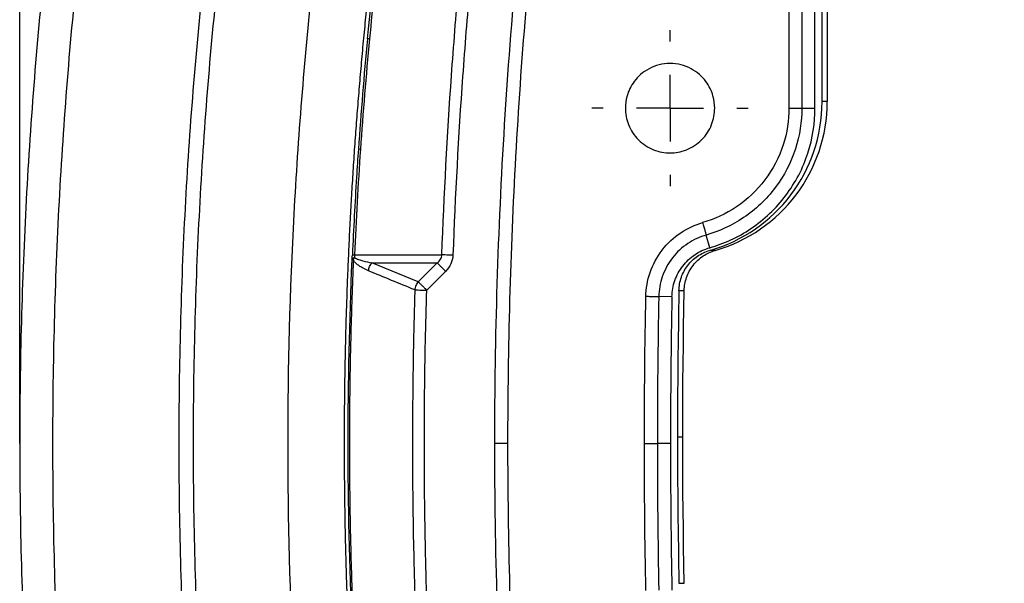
# Model space of a CAD drawing. Header units: millimetres. Extents: x 16 to 683, y 16 to 524.
# Tile 21 of 40: x 329 to 404, y 215 to 258. Entities that reach past the tile are written whole.
import ezdxf

# ---------------------------------------------------------------- set-up
doc = ezdxf.new("R2010")
doc.units = ezdxf.units.MM
doc.header["$LTSCALE"] = 2.5
doc.linetypes.add('CENTERX2', pattern=[20.32, 12.7, -2.54, 2.54, -2.54])
doc.layers.add('CENTER', color=40, linetype='CENTERX2')
doc.layers.add('DIMENSIONS', color=140, linetype='Continuous', lineweight=25)
doc.styles.add('SLDTEXTSTYLE0', font='TXT', dxfattribs={"width": 0.7})
doc.dimstyles.new('SLDDIMSTYLE0', dxfattribs={"dimtxt": 5.39502, "dimasz": 8.255, "dimexe": 0, "dimexo": 0.0625, "dimgap": 1.348755, "dimtad": 0, "dimtih": 1, "dimtoh": 1, "dimrnd": 1e-09, "dimzin": 4, "dimdsep": 46, "dimtxsty": 'SLDTEXTSTYLE0', "dimsah": 1, "dimcen": 0.09, "dimadec": 0, "dimazin": 1, "dimtfac": 1, "dimtofl": 0, "dimtmove": 0, "dimatfit": 3, "dimfxl": 0, "dimfrac": 2, "dimtolj": 1, "dimtzin": 12, "dimarcsym": 0})

# ---------------------------------------------------------------- blocks, each defined once
blk = doc.blocks.new('_D_3')
at = {"layer": 'DIMENSIONS'}
for p, q in [((328.939, 229.23), (328.937, 387.012)), ((478.939, 229.232), (478.937, 387.014)), ((328.937, 379.075), (388.693, 379.075)), ((396.004, 379.076), (394.192, 379.076)), ((394.192, 379.076), (394.192, 370.501)), ((412.036, 379.076), (413.847, 379.076)), ((413.847, 379.076), (413.847, 370.501)), ((478.937, 379.077), (419.346, 379.076)), ((394.192, 370.501), (396.004, 370.501)), ((413.847, 370.501), (412.036, 370.501))]:
    blk.add_line(p, q, dxfattribs=at)
for points in [[(328.937, 379.075), (337.192, 377.805), (337.192, 380.345)], [(478.937, 379.077), (470.682, 380.346), (470.682, 377.806)]]:
    blk.add_solid(points, dxfattribs=at)
at = {"layer": 'DIMENSIONS', "char_height": 5.2917, "attachment_point": 1, "style": 'SLDTEXTSTYLE0'}
for s, insert in [('150.0', (393.76, 387.105)), ('5.91', (396.004, 377.322))]:
    blk.add_mtext(s, dxfattribs=dict(at, insert=insert))
blk = doc.blocks.new('SW_CENTERMARKSYMBOL_0')
at = {"layer": 'CENTER', "color": 0}
for p, q in [((0, 5.08), (0, 5.94)), ((0, 0), (0, 2.54)), ((-5.08, 0), (-5.94, 0)), ((0, 0), (-2.54, 0)), ((0, 0), (0, -2.54)), ((0, 0), (2.54, 0)), ((5.08, 0), (5.94, 0)), ((0, -5.08), (0, -5.94))]:
    blk.add_line(p, q, dxfattribs=at)

msp = doc.modelspace()

# ---------------------------------------------------------------- linework, layer by layer
for p, q in [((387.488, 264.743), (387.488, 251.56)), ((388.473, 264.743), (388.473, 251.56)), ((389.473, 251.56), (389.473, 264.743)), ((390.008, 252.06), (390.009, 265.243)), ((390.409, 265.243), (390.409, 252.06)), ((390.409, 252.06), (390.008, 252.06)), ((388.473, 251.56), (389.473, 251.56)), ((354.576, 246.324), (354.576, 246.314)), ((381.463, 240.948), (381.189, 241.91)), ((381.865, 240.741), (381.464, 240.741)), ((354.418, 240.403), (361.074, 240.406)), ((355.751, 239.796), (360.714, 239.794)), ((359.275, 238.355), (355.751, 239.796)), ((359.275, 238.355), (360.714, 239.794)), ((359.918, 237.712), (361.357, 239.151)), ((379.12, 237.699), (379.521, 237.699)), ((378.585, 237.214), (377.585, 237.234)), ((379.008, 226.56), (379.409, 226.56)), ((378.473, 226.06), (377.473, 226.06)), ((379.12, 215.421), (379.521, 215.421))]:
    msp.add_line(p, q)
at = {"flags": 128}
for points in [[(379.409, 226.56), (379.411, 227.952), (379.416, 229.345), (379.425, 230.737), (379.437, 232.13), (379.453, 233.522), (379.472, 234.915), (379.495, 236.307), (379.521, 237.699)], [(379.521, 215.421), (379.495, 216.813), (379.472, 218.205), (379.453, 219.598), (379.437, 220.99), (379.425, 222.383), (379.416, 223.775), (379.411, 225.167), (379.409, 226.56)]]:
    msp.add_lwpolyline(points, dxfattribs=at)
for centre, radius, start, end in [((378.64, 252.06), 11.77, 285.90652, 0.00009), ((356.95, 297.67), 57.323, 267.3087, 267.46859), ((933.947, 226.06), 556.474, 178.84941, 180), ((933.947, 226.06), 556.474, 180.00001, 181.1506), ((933.947, 226.06), 555.474, 180.00001, 181.1506)]:
    msp.add_arc(centre, radius, start, end)
for centre, major_axis, start_param, end_param in [((378.239, 252.06), (11.77, 0), 4.990007, 6.283185), ((933.749, 226.558), (554.741, 0), 3.121507, 3.141589), ((933.749, 226.56), (554.741, 0), 3.141593, 3.161674)]:
    msp.add_ellipse(centre, major_axis=major_axis, ratio=0.999996, start_param=start_param, end_param=end_param)
for points, knots in [([(336.84, 300.091), (336.185, 297.024), (335.568, 293.947), (334.416, 287.785), (333.881, 284.702), (332.402, 275.469), (331.578, 269.3), (330.259, 256.953), (329.764, 250.777), (329.104, 238.42), (328.939, 232.24), (328.939, 219.879), (329.104, 213.699), (329.764, 201.343), (330.259, 195.167), (331.578, 182.82), (332.402, 176.65), (333.881, 167.418), (334.416, 164.335), (335.568, 158.173), (336.185, 155.096), (336.84, 152.029)], [0.5964849, 0.5964849, 0.5964849, 0.5964849, 0.6157842, 0.6157842, 0.6350205, 0.6350205, 0.6734211, 0.6734211, 0.7117322, 0.7117322, 0.75, 0.75, 0.7882678, 0.7882678, 0.8265789, 0.8265789, 0.8649795, 0.8649795, 0.8842158, 0.8842158, 0.9035151, 0.9035151, 0.9035151, 0.9035151]), ([(339.287, 299.568), (338.636, 296.522), (338.024, 293.466), (336.88, 287.346), (336.348, 284.285), (334.88, 275.116), (334.061, 268.99), (332.752, 256.731), (332.26, 250.599), (331.605, 238.331), (331.441, 232.196), (331.441, 219.924), (331.605, 213.788), (332.26, 201.521), (332.752, 195.389), (334.061, 183.13), (334.88, 177.003), (336.348, 167.835), (336.88, 164.774), (338.024, 158.654), (338.636, 155.597), (339.287, 152.552)], [0.5964849, 0.5964849, 0.5964849, 0.5964849, 0.6157842, 0.6157842, 0.6350205, 0.6350205, 0.6734211, 0.6734211, 0.7117322, 0.7117322, 0.75, 0.75, 0.7882678, 0.7882678, 0.8265789, 0.8265789, 0.8649795, 0.8649795, 0.8842158, 0.8842158, 0.9035151, 0.9035151, 0.9035151, 0.9035151]), ([(348.681, 297.561), (348.048, 294.596), (347.452, 291.619), (346.338, 285.662), (345.821, 282.683), (344.392, 273.761), (343.595, 267.802), (342.322, 255.879), (341.844, 249.916), (341.207, 237.989), (341.048, 232.025), (341.048, 220.095), (341.207, 214.131), (341.844, 202.204), (342.322, 196.241), (343.595, 184.318), (344.392, 178.359), (345.821, 169.437), (346.338, 166.457), (347.452, 160.5), (348.048, 157.524), (348.681, 154.559)], [0.5964849, 0.5964849, 0.5964849, 0.5964849, 0.6157842, 0.6157842, 0.6350205, 0.6350205, 0.6734211, 0.6734211, 0.7117322, 0.7117322, 0.75, 0.75, 0.7882678, 0.7882678, 0.8265789, 0.8265789, 0.8649795, 0.8649795, 0.8842158, 0.8842158, 0.9035151, 0.9035151, 0.9035151, 0.9035151]), ([(349.749, 297.333), (349.117, 294.377), (348.523, 291.41), (347.413, 285.471), (346.897, 282.501), (345.472, 273.607), (344.679, 267.666), (343.409, 255.782), (342.933, 249.839), (342.298, 237.95), (342.139, 232.005), (342.139, 220.115), (342.298, 214.169), (342.933, 202.281), (343.409, 196.338), (344.679, 184.453), (345.472, 178.513), (346.897, 169.619), (347.413, 166.649), (348.523, 160.71), (349.117, 157.743), (349.749, 154.787)], [0.5964849, 0.5964849, 0.5964849, 0.5964849, 0.6157842, 0.6157842, 0.6350205, 0.6350205, 0.6734211, 0.6734211, 0.7117322, 0.7117322, 0.75, 0.75, 0.7882678, 0.7882678, 0.8265789, 0.8265789, 0.8649795, 0.8649795, 0.8842158, 0.8842158, 0.9035151, 0.9035151, 0.9035151, 0.9035151]), ([(356.79, 295.829), (356.171, 292.933), (355.589, 290.025), (354.501, 284.209), (353.996, 281.3), (352.601, 272.591), (351.824, 266.776), (350.582, 255.143), (350.116, 249.327), (349.494, 237.694), (349.339, 231.877), (349.339, 220.243), (349.494, 214.426), (350.116, 202.793), (350.582, 196.976), (351.824, 185.344), (352.601, 179.528), (353.996, 170.82), (354.501, 167.911), (355.589, 162.094), (356.171, 159.187), (356.79, 156.291)], [0.5964849, 0.5964849, 0.5964849, 0.5964849, 0.6157842, 0.6157842, 0.6350205, 0.6350205, 0.6734211, 0.6734211, 0.7117322, 0.7117322, 0.75, 0.75, 0.7882678, 0.7882678, 0.8265789, 0.8265789, 0.8649795, 0.8649795, 0.8842158, 0.8842158, 0.9035151, 0.9035151, 0.9035151, 0.9035151]), ([(361.004, 157.252), (360.874, 157.864), (360.615, 159.087), (360.239, 160.924), (359.873, 162.76), (359.518, 164.596), (359.173, 166.433), (358.839, 168.269), (358.515, 170.106), (358.201, 171.942), (357.898, 173.779), (357.605, 175.615), (357.323, 177.452), (357.052, 179.288), (356.791, 181.125), (356.54, 182.961), (356.299, 184.798), (356.07, 186.634), (355.85, 188.47), (355.641, 190.307), (355.443, 192.143), (355.255, 193.98), (355.078, 195.816), (354.91, 197.653), (354.754, 199.489), (354.608, 201.326), (354.472, 203.162), (354.347, 204.999), (354.232, 206.835), (354.128, 208.672), (354.034, 210.508), (353.951, 212.345), (353.878, 214.181), (353.815, 216.017), (353.763, 217.854), (353.722, 219.69), (353.691, 221.527), (353.67, 223.363), (353.66, 225.2), (353.66, 227.036), (353.671, 228.873), (353.692, 230.709), (353.724, 232.546), (353.766, 234.382), (353.819, 236.219), (353.882, 238.055), (353.956, 239.892), (354.04, 241.728), (354.134, 243.564), (354.239, 245.401), (354.354, 247.237), (354.48, 249.074), (354.617, 250.91), (354.763, 252.747), (354.921, 254.583), (355.088, 256.42), (355.267, 258.256), (355.455, 260.093), (355.654, 261.929), (355.864, 263.766), (356.084, 265.602), (356.314, 267.439), (356.555, 269.275), (356.807, 271.111), (357.069, 272.948), (357.341, 274.784), (357.624, 276.621), (357.917, 278.457), (358.221, 280.294), (358.535, 282.13), (358.859, 283.967), (359.195, 285.803), (359.54, 287.64), (359.896, 289.476), (360.263, 291.313), (360.639, 293.149), (360.899, 294.372), (361.028, 294.984)], [0, 0, 0, 0, 0.013524, 0.027032, 0.040525, 0.054004, 0.067469, 0.08092, 0.094358, 0.107782, 0.121195, 0.134595, 0.147984, 0.161361, 0.174728, 0.188084, 0.20143, 0.214767, 0.228094, 0.241413, 0.254723, 0.268026, 0.281321, 0.294609, 0.30789, 0.321165, 0.334435, 0.347699, 0.360958, 0.374213, 0.387463, 0.40071, 0.413954, 0.427195, 0.440434, 0.453671, 0.466906, 0.48014, 0.493374, 0.506607, 0.519841, 0.533075, 0.546311, 0.559547, 0.572786, 0.586027, 0.599271, 0.612519, 0.62577, 0.639024, 0.652284, 0.665548, 0.678818, 0.692094, 0.705376, 0.718664, 0.73196, 0.745263, 0.758574, 0.771893, 0.785221, 0.798558, 0.811905, 0.825262, 0.838629, 0.852007, 0.865396, 0.878797, 0.89221, 0.905636, 0.919075, 0.932526, 0.945992, 0.959472, 0.972966, 0.986475, 1, 1, 1, 1]), ([(365.103, 226.06), (365.103, 234.158), (365.352, 242.245), (366.096, 254.36), (366.407, 258.396), (366.965, 264.443), (367.267, 267.464), (367.661, 270.985), (367.838, 272.492), (367.958, 273.497), (368.021, 274), (368.08, 274.502)], [0, 0, 0, 0, 0.5, 0.5, 0.75, 0.75, 0.875, 0.9375, 0.96875, 0.96875, 1, 1, 1, 1]), ([(366.103, 226.06), (366.103, 229.699), (366.154, 233.343), (366.355, 240.622), (366.507, 244.257), (367.11, 255.154), (367.713, 262.404), (368.618, 270.544), (368.774, 271.9), (368.936, 273.256), (369.019, 273.934), (369.047, 274.16), (369.073, 274.386)], [0.4453125, 0.4453125, 0.4453125, 0.4453125, 0.5703125, 0.5703125, 0.6953125, 0.6953125, 0.9453125, 0.9453125, 0.9765625, 0.9921875, 0.9921875, 1, 1, 1, 1]), ([(363.856, 267.554), (363.739, 266.424), (363.622, 265.295), (363.511, 264.165), (363.4, 263.034), (363.295, 261.904), (363.195, 260.773), (362.994, 258.51), (362.813, 256.246), (362.651, 253.981), (362.327, 249.45), (362.081, 244.914), (361.914, 240.375)], [0, 0, 0, 0, 3.410564, 3.410564, 3.410564, 6.821128, 6.821128, 6.821128, 13.642255, 13.642255, 13.642255, 27.28451, 27.28451, 27.28451, 27.28451]), ([(361.074, 240.406), (361.24, 244.955), (361.485, 249.501), (361.807, 254.042), (361.968, 256.312), (362.148, 258.581), (362.347, 260.848), (362.447, 261.981), (362.551, 263.114), (362.662, 264.247), (362.665, 264.279), (362.668, 264.311), (362.671, 264.343)], [3.31507, 3.31507, 3.31507, 3.31507, 16.957325, 16.957325, 16.957325, 23.778452, 23.778452, 23.778452, 27.189016, 27.189016, 27.189016, 27.28451, 27.28451, 27.28451, 27.28451]), ([(381.839, 251.56), (381.839, 251.843), (381.805, 252.164), (381.601, 252.86), (381.431, 253.237), (381.023, 253.781), (380.862, 253.958), (380.487, 254.285), (380.274, 254.434), (379.804, 254.685), (379.546, 254.787), (379.006, 254.924), (378.722, 254.96), (378.156, 254.96), (377.872, 254.924), (377.332, 254.787), (377.074, 254.685), (376.604, 254.434), (376.391, 254.285), (376.016, 253.958), (375.855, 253.781), (375.447, 253.237), (375.277, 252.86), (375.073, 252.164), (375.039, 251.843), (375.039, 251.56)], [0, 0, 0, 0, 0.125, 0.125, 0.25, 0.25, 0.3125, 0.3125, 0.375, 0.375, 0.4375, 0.4375, 0.5, 0.5, 0.5625, 0.5625, 0.625, 0.625, 0.6875, 0.6875, 0.75, 0.75, 0.875, 0.875, 1, 1, 1, 1]), ([(375.039, 251.56), (375.039, 251.159), (375.112, 250.727), (375.443, 249.89), (375.703, 249.488), (376.367, 248.824), (376.769, 248.564), (377.606, 248.233), (378.038, 248.16), (378.84, 248.16), (379.272, 248.233), (380.109, 248.564), (380.511, 248.824), (381.175, 249.488), (381.435, 249.89), (381.766, 250.727), (381.839, 251.159), (381.839, 251.56)], [0, 0, 0, 0, 0.125, 0.125, 0.25, 0.25, 0.375, 0.375, 0.5, 0.5, 0.625, 0.625, 0.75, 0.75, 0.875, 0.875, 1, 1, 1, 1]), ([(387.488, 251.56), (387.488, 250.652), (387.348, 249.697), (386.741, 247.828), (386.272, 246.918), (385.055, 245.305), (384.309, 244.603), (382.677, 243.504), (381.794, 243.107), (380.919, 242.857)], [0, 0, 0, 0, 0.25, 0.25, 0.5, 0.5, 0.75, 0.75, 1, 1, 1, 1]), ([(388.473, 251.56), (388.473, 250.554), (388.318, 249.494), (387.644, 247.422), (387.125, 246.413), (385.775, 244.624), (384.948, 243.846), (383.138, 242.628), (382.159, 242.187), (381.189, 241.91)], [0, 0, 0, 0, 0.25, 0.25, 0.5, 0.5, 0.75, 0.75, 1, 1, 1, 1]), ([(381.463, 240.948), (382.53, 241.252), (383.606, 241.737), (385.099, 242.742), (385.576, 243.122), (386.465, 243.963), (386.878, 244.424), (387.62, 245.408), (387.949, 245.931), (388.513, 247.017), (388.747, 247.579), (389.303, 249.288), (389.473, 250.453), (389.473, 251.56)], [0, 0, 0, 0, 0.25, 0.25, 0.375, 0.375, 0.5, 0.5, 0.625, 0.625, 0.75, 0.75, 1, 1, 1, 1]), ([(387.488, 251.56), (387.595, 251.56), (387.709, 251.56), (387.93, 251.56), (388.038, 251.56), (388.224, 251.56), (388.302, 251.56), (388.417, 251.56), (388.454, 251.56), (388.473, 251.56)], [0, 0, 0, 0, 0.25, 0.25, 0.5, 0.5, 0.75, 0.75, 1, 1, 1, 1]), ([(376.6, 237.254), (376.612, 237.843), (376.714, 238.461), (377.127, 239.665), (377.438, 240.249), (378.236, 241.285), (378.721, 241.734), (379.78, 242.44), (380.352, 242.696), (380.919, 242.857)], [0, 0, 0, 0, 0.25, 0.25, 0.5, 0.5, 0.75, 0.75, 1, 1, 1, 1]), ([(380.919, 242.857), (380.948, 242.754), (380.98, 242.645), (381.04, 242.432), (381.07, 242.329), (381.121, 242.15), (381.142, 242.075), (381.174, 241.964), (381.184, 241.928), (381.189, 241.91)], [0, 0, 0, 0, 0.25, 0.25, 0.5, 0.5, 0.75, 0.75, 1, 1, 1, 1]), ([(381.189, 241.91), (380.716, 241.776), (380.239, 241.562), (379.355, 240.973), (378.95, 240.598), (378.284, 239.734), (378.024, 239.246), (377.68, 238.242), (377.595, 237.726), (377.585, 237.234)], [0, 0, 0, 0, 0.25, 0.25, 0.5, 0.5, 0.75, 0.75, 1, 1, 1, 1]), ([(378.585, 237.214), (378.594, 237.638), (378.668, 238.05), (378.879, 238.649), (378.965, 238.842), (379.164, 239.21), (379.279, 239.386), (379.536, 239.72), (379.679, 239.878), (379.984, 240.165), (380.147, 240.296), (380.495, 240.533), (380.68, 240.638), (381.062, 240.816), (381.259, 240.89), (381.463, 240.948)], [0, 0, 0, 0, 0.25, 0.25, 0.375, 0.375, 0.5, 0.5, 0.625, 0.625, 0.75, 0.75, 0.875, 0.875, 1, 1, 1, 1]), ([(379.12, 237.699), (379.127, 238.045), (379.188, 238.38), (379.417, 239.031), (379.58, 239.332), (379.895, 239.741), (380.011, 239.869), (380.259, 240.103), (380.392, 240.21), (380.676, 240.402), (380.827, 240.488), (381.138, 240.634), (381.298, 240.694), (381.464, 240.741)], [0, 0, 0, 0, 0.25, 0.25, 0.5, 0.5, 0.625, 0.625, 0.75, 0.75, 0.875, 0.875, 1, 1, 1, 1]), ([(379.521, 237.699), (379.527, 238.019), (379.583, 238.355), (379.807, 239.008), (379.975, 239.325), (380.409, 239.887), (380.672, 240.131), (381.247, 240.514), (381.557, 240.653), (381.865, 240.741)], [0, 0, 0, 0, 0.25, 0.25, 0.5, 0.5, 0.75, 0.75, 1, 1, 1, 1]), ([(354.335, 240.011), (354.309, 239.391), (354.258, 238.152), (354.194, 236.293), (354.14, 234.433), (354.098, 232.573), (354.066, 230.712), (354.044, 228.851), (354.033, 226.99), (354.033, 225.129), (354.044, 223.268), (354.066, 221.407), (354.098, 219.546), (354.14, 217.686), (354.194, 215.827), (354.258, 213.968), (354.309, 212.729), (354.335, 212.109)], [0, 0, 0, 0, 0.0666544, 0.1333123, 0.1999745, 0.2666422, 0.3333162, 0.3999972, 0.4666828, 0.5333693, 0.600053, 0.6667304, 0.7333989, 0.8000591, 0.866712, 0.9333587, 1, 1, 1, 1]), ([(355.488, 239.189), (355.417, 239.219), (355.279, 239.278), (355.083, 239.376), (354.916, 239.471), (354.777, 239.563), (354.663, 239.648), (354.562, 239.734), (354.474, 239.822), (354.398, 239.911), (354.355, 239.979), (354.335, 240.011)], [0, 0, 0, 0, 0.178139, 0.342586, 0.493467, 0.602179, 0.700928, 0.789851, 0.869139, 0.93906, 1, 1, 1, 1]), ([(354.424, 240.206), (354.52, 240.138), (354.732, 240.044), (355.179, 239.907), (355.521, 239.838), (355.751, 239.796)], [0, 0, 0, 0, 0.25, 0.5, 1, 1, 1, 1]), ([(360.714, 239.794), (360.82, 239.876), (360.908, 239.971), (360.97, 240.075), (361.032, 240.179), (361.069, 240.291), (361.074, 240.406)], [0, 0, 0, 0, 0.516118, 0.516118, 0.516118, 1.032235, 1.032235, 1.032235, 1.032235]), ([(361.914, 240.375), (361.896, 240.376), (361.877, 240.377), (361.859, 240.377), (361.839, 240.378), (361.819, 240.379), (361.798, 240.38), (361.757, 240.381), (361.716, 240.383), (361.675, 240.384), (361.594, 240.387), (361.514, 240.39), (361.439, 240.393), (361.363, 240.396), (361.294, 240.398), (361.232, 240.4), (361.171, 240.403), (361.118, 240.405), (361.074, 240.406)], [0, 0, 0, 0, 0.062759, 0.062759, 0.062759, 0.13266, 0.13266, 0.13266, 0.272462, 0.272462, 0.272462, 0.552067, 0.552067, 0.552067, 0.831671, 0.831671, 0.831671, 1.111275, 1.111275, 1.111275, 1.111275]), ([(361.914, 240.375), (361.906, 240.146), (361.849, 239.92), (361.753, 239.712), (361.656, 239.505), (361.521, 239.314), (361.357, 239.151)], [0, 0, 0, 0, 0.516118, 0.516118, 0.516118, 1.032235, 1.032235, 1.032235, 1.032235]), ([(355.488, 239.189), (355.494, 239.244), (355.504, 239.299), (355.518, 239.354), (355.533, 239.408), (355.551, 239.462), (355.574, 239.515), (355.597, 239.567), (355.624, 239.618), (355.654, 239.665), (355.683, 239.712), (355.716, 239.756), (355.751, 239.796)], [0, 0, 0, 0, 0.1774913, 0.1774913, 0.1774913, 0.3549826, 0.3549826, 0.3549826, 0.532474, 0.532474, 0.532474, 0.7057322, 0.7057322, 0.7057322, 0.7057322]), ([(361.357, 239.151), (361.342, 239.166), (361.328, 239.18), (361.313, 239.195), (361.297, 239.211), (361.281, 239.228), (361.264, 239.244), (361.231, 239.277), (361.198, 239.31), (361.165, 239.343), (361.1, 239.408), (361.036, 239.473), (360.977, 239.531), (360.918, 239.59), (360.865, 239.643), (360.821, 239.687), (360.776, 239.732), (360.741, 239.768), (360.714, 239.794)], [0, 0, 0, 0, 0.066288, 0.066288, 0.066288, 0.139725, 0.139725, 0.139725, 0.286599, 0.286599, 0.286599, 0.580348, 0.580348, 0.580348, 0.874097, 0.874097, 0.874097, 1.167846, 1.167846, 1.167846, 1.167846]), ([(359.275, 238.355), (359.24, 238.314), (359.207, 238.27), (359.177, 238.223), (359.146, 238.174), (359.119, 238.123), (359.097, 238.07), (359.074, 238.017), (359.055, 237.962), (359.041, 237.906), (359.027, 237.851), (359.017, 237.795), (359.011, 237.74)], [0, 0, 0, 0, 0.1732582, 0.1732582, 0.1732582, 0.3507495, 0.3507495, 0.3507495, 0.5282408, 0.5282408, 0.5282408, 0.7057322, 0.7057322, 0.7057322, 0.7057322]), ([(359.275, 238.355), (359.285, 238.345), (359.306, 238.324), (359.347, 238.282), (359.399, 238.231), (359.462, 238.168), (359.535, 238.095), (359.621, 238.009), (359.708, 237.923), (359.808, 237.822), (359.875, 237.755), (359.918, 237.712)], [0, 0, 0, 0, 0.085782, 0.178471, 0.278404, 0.385671, 0.500097, 0.616322, 0.75007, 0.841592, 1, 1, 1, 1]), ([(359.011, 237.74), (358.993, 237.091), (358.955, 235.793), (358.912, 233.847), (358.877, 231.9), (358.852, 229.954), (358.838, 228.007), (358.832, 226.084), (358.839, 223.489), (358.87, 220.41), (358.933, 217.141), (358.988, 215.195), (359.011, 214.38)], [0, 0, 0, 0, 0.083344, 0.166681, 0.250012, 0.333339, 0.416664, 0.499987, 0.580196, 0.749947, 0.895334, 1, 1, 1, 1]), ([(359.011, 237.74), (359.05, 237.739), (359.1, 237.737), (359.163, 237.735), (359.226, 237.733), (359.301, 237.731), (359.384, 237.728), (359.467, 237.726), (359.557, 237.723), (359.649, 237.72), (359.695, 237.719), (359.742, 237.718), (359.788, 237.716), (359.811, 237.715), (359.834, 237.715), (359.857, 237.714), (359.878, 237.713), (359.898, 237.713), (359.918, 237.712)], [0, 0, 0, 0, 0.32046, 0.32046, 0.32046, 0.64092, 0.64092, 0.64092, 0.96138, 0.96138, 0.96138, 1.12161, 1.12161, 1.12161, 1.201725, 1.201725, 1.201725, 1.27295, 1.27295, 1.27295, 1.27295]), ([(359.918, 214.408), (359.902, 214.951), (359.867, 216.144), (359.822, 218.092), (359.774, 220.675), (359.745, 223.366), (359.735, 226.597), (359.753, 229.944), (359.81, 233.829), (359.882, 236.418), (359.918, 237.712)], [0, 0, 0, 0, 0.070028, 0.153616, 0.250762, 0.402494, 0.5, 0.666644, 0.833305, 1, 1, 1, 1]), ([(376.6, 237.254), (376.707, 237.252), (376.821, 237.249), (377.043, 237.245), (377.15, 237.243), (377.336, 237.239), (377.414, 237.237), (377.529, 237.235), (377.566, 237.234), (377.585, 237.234)], [0, 0, 0, 0, 0.25, 0.25, 0.5, 0.5, 0.75, 0.75, 1, 1, 1, 1]), ([(368.081, 177.614), (368.022, 178.116), (367.959, 178.618), (367.838, 179.624), (367.661, 181.131), (367.268, 184.652), (366.965, 187.673), (366.407, 193.721), (366.096, 197.758), (365.352, 209.874), (365.104, 217.962), (365.103, 226.06)], [0, 0, 0, 0, 0.03125, 0.03125, 0.0625, 0.125, 0.25, 0.25, 0.5, 0.5, 1, 1, 1, 1]), ([(366.103, 226.06), (366.103, 226.06), (366.082, 226.06), (365.984, 226.06), (365.908, 226.06), (365.713, 226.06), (365.594, 226.06), (365.348, 226.06), (365.221, 226.06), (365.103, 226.06)], [0, 0, 0, 0, 0.25, 0.25, 0.5, 0.5, 0.75, 0.75, 1, 1, 1, 1]), ([(369.074, 177.73), (369.074, 177.731), (369.073, 177.733), (369.047, 177.96), (369.019, 178.186), (368.936, 178.864), (368.774, 180.22), (368.618, 181.576), (367.713, 189.716), (367.11, 196.966), (366.507, 207.862), (366.355, 211.498), (366.154, 218.777), (366.103, 222.421), (366.103, 226.06)], [0, 0, 0, 0, 0.0000462, 0.0000462, 0.0078587, 0.0078587, 0.0234837, 0.0547337, 0.0547337, 0.3047337, 0.3047337, 0.4297337, 0.4297337, 0.5547337, 0.5547337, 0.5547337, 0.5547337]), ([(376.488, 226.06), (376.595, 226.06), (376.709, 226.06), (376.93, 226.06), (377.038, 226.06), (377.224, 226.06), (377.302, 226.06), (377.417, 226.06), (377.454, 226.06), (377.473, 226.06)], [0, 0, 0, 0, 0.25, 0.25, 0.5, 0.5, 0.75, 0.75, 1, 1, 1, 1])]:
    msp.add_open_spline(points, degree=3, knots=knots)
for points in [[(355.41, 256.849), (355.659, 259.452), (355.939, 262.052), (356.25, 264.648)], [(356.361, 264.341), (356.065, 261.838), (355.799, 259.336), (355.562, 256.834)], [(355.41, 256.849), (355.143, 254.048), (354.911, 251.243), (354.716, 248.436)], [(355.562, 256.834), (355.295, 254.031), (355.066, 251.228), (354.873, 248.425)], [(355.562, 256.834), (355.465, 256.844), (355.41, 256.849), (355.41, 256.849)], [(354.873, 248.425), (354.688, 245.751), (354.537, 243.077), (354.418, 240.403)], [(354.716, 248.436), (354.667, 247.732), (354.621, 247.028), (354.576, 246.324)], [(354.873, 248.425), (354.772, 248.432), (354.716, 248.436), (354.716, 248.436)], [(354.576, 246.314), (354.452, 244.347), (354.346, 242.379), (354.259, 240.41)], [(354.241, 212.105), (353.838, 221.408), (353.838, 230.712), (354.241, 240.015)], [(354.241, 240.015), (354.246, 240.12), (354.251, 240.229), (354.256, 240.34)], [(354.424, 240.206), (354.311, 240.153), (354.244, 240.084), (354.241, 240.015)], [(354.241, 240.015), (354.241, 240.015), (354.274, 240.013), (354.335, 240.011)], [(354.259, 240.41), (354.258, 240.387), (354.257, 240.363), (354.256, 240.34)], [(354.335, 240.011), (354.356, 240.077), (354.386, 240.142), (354.424, 240.206)], [(354.418, 240.403), (354.415, 240.335), (354.417, 240.269), (354.424, 240.206)], [(359.011, 237.74), (357.837, 238.222), (356.662, 238.705), (355.488, 239.189)], [(376.488, 226.06), (376.488, 229.791), (376.525, 233.523), (376.6, 237.254)], [(378.585, 237.214), (378.511, 233.496), (378.473, 229.778), (378.473, 226.06)], [(376.6, 214.866), (376.525, 218.597), (376.488, 222.328), (376.488, 226.06)]]:
    msp.add_open_spline(points, degree=3)
at = {"layer": 'DIMENSIONS'}
msp.add_line((328.939, 226.055), (328.939, 248.672), dxfattribs=at)

# ---------------------------------------------------------------- block references
at = {"layer": 'CENTER'}
msp.add_blockref('SW_CENTERMARKSYMBOL_0', (378.439, 251.56), dxfattribs=at)

# ---------------------------------------------------------------- dimensions: what is measured, and where the dimension line sits
at = {"layer": 'DIMENSIONS'}
dim = msp.add_linear_dim(base=(478.937, 379.077), p1=(328.939, 226.055), p2=(478.939, 226.057), angle=0.00077, dimstyle='SLDDIMSTYLE0', dxfattribs=at)
dim.commit()
dim.dimension.update_dxf_attribs({"geometry": '_D_3', "text_midpoint": (404.02, 379.076), "dimtype": 160})

doc.saveas('drawing.dxf')
